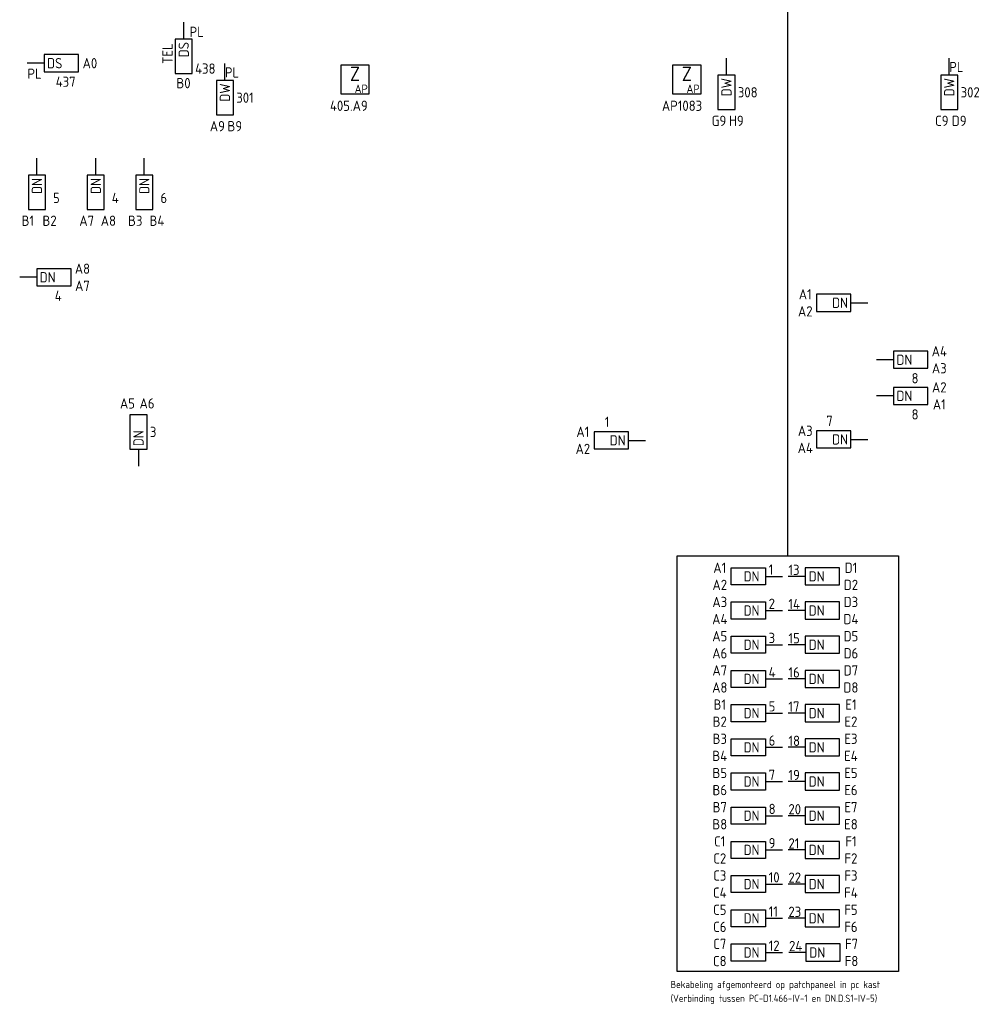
# Model space of a CAD drawing. Header units: millimetres. Extents: x 4336 to 79204, y -9688 to 63134.
# Tile 1 of 38: x 8150 to 25047, y -9682 to 7593. Entities that reach past the tile are written whole.
import ezdxf
from ezdxf.enums import TextEntityAlignment as Align

# ---------------------------------------------------------------- set-up
doc = ezdxf.new("R2010")
doc.units = ezdxf.units.MM
doc.header["$LTSCALE"] = 100
doc.layers.get('0').update_dxf_attribs({"linetype": 'CONTINUOUS'})
for name, color, linetype in [('EB6416--_ATTRIB', 1, 'CONTINUOUS'), ('EB6445--_ATTRIB', 2, 'CONTINUOUS'), ('EL$9A---_RENVOOI', 1, 'CONTINUOUS'), ('EL6416--_WIRELESS-Z', 1, 'CONTINUOUS'), ('EL6445--_DATANET', 3, 'CONTINUOUS')]:
    doc.layers.add(name, color=color, linetype=linetype)
doc.styles.add('1_5', font='isocp.shx', dxfattribs={"height": 1.5})
doc.styles.add('1_8', font='iso')
doc.styles.add('2_5', font='isocp.shx', dxfattribs={"height": 2.5})
doc.styles.add('NORATT', font='isocp.shx')
doc.styles.add('NORRNV', font='isocp.shx', dxfattribs={"width": 0.7})

# ---------------------------------------------------------------- blocks, each defined once
blk = doc.blocks.new('EA644501')
for p, q in [((-1.5, 6), (-1.5, 0)), ((1.5, 6), (-1.5, 6)), ((1.5, 0), (1.5, 6)), ((-1.5, 0), (1.5, 0))]:
    blk.add_line(p, q)
at = {"color": 2}
blk.add_line((0, 0), (0, -3), dxfattribs=at)
at = {"style": '1_8', "flags": 9}
blk.add_attdef('NUMMER', text='', height=1.8, rotation=90, dxfattribs=at).set_placement((-3.5, 8), align=Align.BOTTOM_LEFT)
at = {"style": '1_8'}
for tag, flags, p in [('NUMMERAP', 9, (-1.5, 8)), ('NUMMERA', 8, (-1.5, 8)), ('NUMMERBP', 9, (1.5, 8)), ('NUMMERB', 8, (1.5, 8))]:
    blk.add_attdef(tag, text='', height=1.8, rotation=90, dxfattribs=dict(at, flags=flags)).set_placement(p, align=Align.MIDDLE_CENTER)
at = {"style": '1_8', "flags": 8}
blk.add_attdef('CODE', text='', height=1.8, rotation=90, dxfattribs=at).set_placement((0, 0.5), align=Align.MIDDLE_LEFT)
at = {"style": '1_8', "flags": 9}
for tag, p in [('TYPE', (0, 4)), ('FABR', (0, 3)), ('PDATE', (0, 2)), ('PVERS', (0, 1)), ('PCODE', (0, 0))]:
    blk.add_attdef(tag, text='', height=1.8, dxfattribs=at).set_placement(p, align=Align.MIDDLE_CENTER)
for tag in ['VERD', 'PATCHSTR', 'PANEEL']:
    blk.add_attdef(tag, text='', height=1.8, dxfattribs=at).set_placement((2, 0), align=Align.BOTTOM_LEFT)
blk = doc.blocks.new('Wrls-Zender')
blk.add_lwpolyline([(-2.5, -2.5), (2.5, -2.5), (2.5, 2.5), (-2.5, 2.5)], close=True)
at = {"style": '2_5'}
blk.add_text('Z', height=2.5, dxfattribs=at).set_placement((0, 1), align=Align.MIDDLE_CENTER)
at = {"style": '1_5'}
blk.add_text('AP', height=1.5, dxfattribs=at).set_placement((2.25, -2.38), align=Align.RIGHT)
at = {"style": '1_8', "flags": 8}
blk.add_attdef('ADRES', (3, -2.5), '', height=1.8, dxfattribs=at)
at = {"style": '1_8', "flags": 9}
blk.add_attdef('M_CODE', text='', height=1.8, dxfattribs=at).set_placement((-2.5, -4.5), align=Align.MIDDLE_LEFT)

msp = doc.modelspace()

# ---------------------------------------------------------------- linework, layer by layer
at = {"layer": 'EL6445--_DATANET', "color": 1}
msp.add_line((21619, -1812), (21619, 7992), dxfattribs=at)
msp.add_lwpolyline([(19677, -1812), (23562, -1812), (23562, -9107), (19677, -9107)], close=True, dxfattribs=at)

# ---------------------------------------------------------------- block references
at = {"layer": 'EL6416--_WIRELESS-Z'}
ref = msp.add_blockref('Wrls-Zender', (14030, 6543), dxfattribs=dict(at, xscale=100, yscale=100, zscale=100))
ref.add_attrib('ADRES', '405.A9', (13591, 5993), dxfattribs={"layer": 'EB6416--_ATTRIB', "color": 1, "height": 180, "style": 'NORATT', "flags": 8})
ref = msp.add_blockref('Wrls-Zender', (19849, 6543), dxfattribs=dict(at, xscale=100, yscale=100, zscale=100))
ref.add_attrib('ADRES', 'AP1083', (19411, 5993), dxfattribs={"layer": 'EB6416--_ATTRIB', "color": 1, "height": 180, "style": 'NORATT', "flags": 8})
at = {"layer": 'EL6445--_DATANET'}
ref = msp.add_blockref('EA644501', (11026, 7251), dxfattribs=dict(at, xscale=100, yscale=100, zscale=100, rotation=180))
ref.add_attrib('CODE', 'DS', dxfattribs={"layer": 'EB6445--_ATTRIB', "color": 1, "height": 180, "rotation": 90, "style": 'NORATT', "flags": 8}).set_placement((11026, 7201), align=Align.MIDDLE_RIGHT)
ref.add_attrib('NUMMERA', 'B0', dxfattribs={"layer": 'EB6445--_ATTRIB', "color": 1, "height": 180, "style": 'NORATT', "flags": 8}).set_placement((11022, 6480), align=Align.MIDDLE_CENTER)
ref.add_attrib('VERD', ' PL', dxfattribs={"layer": 'EB6445--_ATTRIB', "color": 1, "height": 180, "style": 'NORATT', "flags": 8}).set_placement((11026, 7236), align=Align.BOTTOM_LEFT)
ref.add_attrib('FABR', 'TEL', dxfattribs={"layer": 'EB6445--_ATTRIB', "color": 1, "height": 180, "rotation": 90, "style": 'NORATT', "flags": 8}).set_placement((10741, 6998), align=Align.MIDDLE_CENTER)
ref.add_attrib('TYPE', '438', dxfattribs={"layer": 'EB6445--_ATTRIB', "color": 1, "height": 180, "style": 'NORATT', "flags": 8}).set_placement((11226, 6735), align=Align.MIDDLE_LEFT)
ref = msp.add_blockref('EA644501', (8581, 6830), dxfattribs=dict(at, xscale=100, yscale=100, zscale=100, rotation=270))
ref.add_attrib('CODE', 'DS', dxfattribs={"layer": 'EB6445--_ATTRIB', "color": 1, "height": 180, "style": 'NORATT', "flags": 8}).set_placement((8631, 6830), align=Align.MIDDLE_LEFT)
ref.add_attrib('NUMMERA', 'A0', dxfattribs={"layer": 'EB6445--_ATTRIB', "color": 1, "height": 180, "style": 'NORATT', "flags": 8}).set_placement((9381, 6830), align=Align.MIDDLE_CENTER)
ref.add_attrib('VERD', 'PL', dxfattribs={"layer": 'EB6445--_ATTRIB', "color": 1, "height": 180, "style": 'NORATT', "flags": 8}).set_placement((8286, 6502), align=Align.BOTTOM_LEFT)
ref.add_attrib('TYPE', '437', dxfattribs={"layer": 'EB6445--_ATTRIB', "color": 1, "height": 180, "style": 'NORATT', "flags": 8}).set_placement((8956, 6505), align=Align.MIDDLE_CENTER)
ref = msp.add_blockref('EA644501', (20543, 6619), dxfattribs=dict(at, xscale=100, yscale=100, zscale=100, rotation=180))
ref.add_attrib('CODE', 'DW', dxfattribs={"layer": 'EB6445--_ATTRIB', "color": 1, "height": 180, "rotation": 90, "style": 'NORATT', "flags": 8}).set_placement((20543, 6569), align=Align.MIDDLE_RIGHT)
ref.add_attrib('NUMMERA', 'G9', dxfattribs={"layer": 'EB6445--_ATTRIB', "color": 1, "height": 180, "style": 'NORATT', "flags": 8}).set_placement((20411, 5819), align=Align.MIDDLE_CENTER)
ref.add_attrib('NUMMERB', 'H9', dxfattribs={"layer": 'EB6445--_ATTRIB', "color": 1, "height": 180, "style": 'NORATT', "flags": 8}).set_placement((20716, 5819), align=Align.MIDDLE_CENTER)
ref.add_attrib('TYPE', '308', dxfattribs={"layer": 'EB6445--_ATTRIB', "color": 1, "height": 180, "style": 'NORATT', "flags": 8}).set_placement((20743, 6319), align=Align.MIDDLE_LEFT)
ref = msp.add_blockref('EA644501', (24450, 6619), dxfattribs=dict(at, xscale=100, yscale=100, zscale=100, rotation=180))
ref.add_attrib('CODE', 'DW', dxfattribs={"layer": 'EB6445--_ATTRIB', "color": 1, "height": 180, "rotation": 90, "style": 'NORATT', "flags": 8}).set_placement((24450, 6569), align=Align.MIDDLE_RIGHT)
ref.add_attrib('NUMMERA', 'C9', dxfattribs={"layer": 'EB6445--_ATTRIB', "color": 1, "height": 180, "style": 'NORATT', "flags": 8}).set_placement((24319, 5819), align=Align.MIDDLE_CENTER)
ref.add_attrib('NUMMERB', 'D9', dxfattribs={"layer": 'EB6445--_ATTRIB', "color": 1, "height": 180, "style": 'NORATT', "flags": 8}).set_placement((24624, 5819), align=Align.MIDDLE_CENTER)
ref.add_attrib('VERD', 'PL', dxfattribs={"layer": 'EB6445--_ATTRIB', "color": 1, "height": 180, "style": 'NORATT', "flags": 8}).set_placement((24450, 6619), align=Align.BOTTOM_LEFT)
ref.add_attrib('TYPE', '302', dxfattribs={"layer": 'EB6445--_ATTRIB', "color": 1, "height": 180, "style": 'NORATT', "flags": 8}).set_placement((24650, 6319), align=Align.MIDDLE_LEFT)
ref = msp.add_blockref('EA644501', (11748, 6525), dxfattribs=dict(at, xscale=100, yscale=100, zscale=100, rotation=180))
ref.add_attrib('CODE', 'DW', dxfattribs={"layer": 'EB6445--_ATTRIB', "color": 1, "height": 180, "rotation": 90, "style": 'NORATT', "flags": 8}).set_placement((11748, 6475), align=Align.MIDDLE_RIGHT)
ref.add_attrib('NUMMERA', 'A9', dxfattribs={"layer": 'EB6445--_ATTRIB', "color": 1, "height": 180, "style": 'NORATT', "flags": 8}).set_placement((11616, 5725), align=Align.MIDDLE_CENTER)
ref.add_attrib('NUMMERB', 'B9', dxfattribs={"layer": 'EB6445--_ATTRIB', "color": 1, "height": 180, "style": 'NORATT', "flags": 8}).set_placement((11922, 5725), align=Align.MIDDLE_CENTER)
ref.add_attrib('VERD', 'PL', dxfattribs={"layer": 'EB6445--_ATTRIB', "color": 1, "height": 180, "style": 'NORATT', "flags": 8}).set_placement((11748, 6525), align=Align.BOTTOM_LEFT)
ref.add_attrib('TYPE', '301', dxfattribs={"layer": 'EB6445--_ATTRIB', "color": 1, "height": 180, "style": 'NORATT', "flags": 8}).set_placement((11948, 6225), align=Align.MIDDLE_LEFT)
ref = msp.add_blockref('EA644501', (8452, 4866), dxfattribs=dict(at, xscale=100, yscale=100, zscale=100, rotation=180))
ref.add_attrib('CODE', 'DN', dxfattribs={"layer": 'EB6445--_ATTRIB', "color": 1, "height": 180, "rotation": 90, "style": 'NORATT', "flags": 8}).set_placement((8452, 4816), align=Align.MIDDLE_RIGHT)
ref.add_attrib('NUMMERA', 'B1', dxfattribs={"layer": 'EB6445--_ATTRIB', "color": 1, "height": 180, "style": 'NORATT', "flags": 8}).set_placement((8293, 4066), align=Align.MIDDLE_CENTER)
ref.add_attrib('NUMMERB', 'B2', dxfattribs={"layer": 'EB6445--_ATTRIB', "color": 1, "height": 180, "style": 'NORATT', "flags": 8}).set_placement((8674, 4066), align=Align.MIDDLE_CENTER)
ref.add_attrib('TYPE', '5', dxfattribs={"layer": 'EB6445--_ATTRIB', "color": 1, "height": 180, "style": 'NORATT', "flags": 8}).set_placement((8793, 4466), align=Align.MIDDLE_CENTER)
ref = msp.add_blockref('EA644501', (9484, 4866), dxfattribs=dict(at, xscale=100, yscale=100, zscale=100, rotation=180))
ref.add_attrib('CODE', 'DN', dxfattribs={"layer": 'EB6445--_ATTRIB', "color": 1, "height": 180, "rotation": 90, "style": 'NORATT', "flags": 8}).set_placement((9484, 4816), align=Align.MIDDLE_RIGHT)
ref.add_attrib('NUMMERA', 'A7', dxfattribs={"layer": 'EB6445--_ATTRIB', "color": 1, "height": 180, "style": 'NORATT', "flags": 8}).set_placement((9325, 4066), align=Align.MIDDLE_CENTER)
ref.add_attrib('NUMMERB', 'A8', dxfattribs={"layer": 'EB6445--_ATTRIB', "color": 1, "height": 180, "style": 'NORATT', "flags": 8}).set_placement((9705, 4066), align=Align.MIDDLE_CENTER)
ref.add_attrib('TYPE', '4', dxfattribs={"layer": 'EB6445--_ATTRIB', "color": 1, "height": 180, "style": 'NORATT', "flags": 8}).set_placement((9825, 4466), align=Align.MIDDLE_CENTER)
ref = msp.add_blockref('EA644501', (10335, 4866), dxfattribs=dict(at, xscale=100, yscale=100, zscale=100, rotation=180))
ref.add_attrib('CODE', 'DN', dxfattribs={"layer": 'EB6445--_ATTRIB', "color": 1, "height": 180, "rotation": 90, "style": 'NORATT', "flags": 8}).set_placement((10335, 4816), align=Align.MIDDLE_RIGHT)
ref.add_attrib('NUMMERA', 'B3', dxfattribs={"layer": 'EB6445--_ATTRIB', "color": 1, "height": 180, "style": 'NORATT', "flags": 8}).set_placement((10176, 4066), align=Align.MIDDLE_CENTER)
ref.add_attrib('NUMMERB', 'B4', dxfattribs={"layer": 'EB6445--_ATTRIB', "color": 1, "height": 180, "style": 'NORATT', "flags": 8}).set_placement((10556, 4066), align=Align.MIDDLE_CENTER)
ref.add_attrib('TYPE', '6', dxfattribs={"layer": 'EB6445--_ATTRIB', "color": 1, "height": 180, "style": 'NORATT', "flags": 8}).set_placement((10676, 4466), align=Align.MIDDLE_CENTER)
ref = msp.add_blockref('EA644501', (8450, 3074), dxfattribs=dict(at, xscale=100, yscale=100, zscale=100, rotation=270))
ref.add_attrib('CODE', 'DN', dxfattribs={"layer": 'EB6445--_ATTRIB', "color": 1, "height": 180, "style": 'NORATT', "flags": 8}).set_placement((8500, 3074), align=Align.MIDDLE_LEFT)
ref.add_attrib('NUMMERA', 'A7', dxfattribs={"layer": 'EB6445--_ATTRIB', "color": 1, "height": 180, "style": 'NORATT', "flags": 8}).set_placement((9250, 2924), align=Align.MIDDLE_CENTER)
ref.add_attrib('NUMMERB', 'A8', dxfattribs={"layer": 'EB6445--_ATTRIB', "color": 1, "height": 180, "style": 'NORATT', "flags": 8}).set_placement((9250, 3224), align=Align.MIDDLE_CENTER)
ref.add_attrib('TYPE', '4', dxfattribs={"layer": 'EB6445--_ATTRIB', "color": 1, "height": 180, "style": 'NORATT', "flags": 8}).set_placement((8825, 2749), align=Align.MIDDLE_CENTER)
ref = msp.add_blockref('EA644501', (22725, 2626), dxfattribs=dict(at, xscale=100, yscale=100, zscale=100, rotation=90))
ref.add_attrib('CODE', 'DN', dxfattribs={"layer": 'EB6445--_ATTRIB', "color": 1, "height": 180, "style": 'NORATT', "flags": 8}).set_placement((22675, 2626), align=Align.MIDDLE_RIGHT)
ref.add_attrib('NUMMERA', 'A1', dxfattribs={"layer": 'EB6445--_ATTRIB', "color": 1, "height": 180, "style": 'NORATT', "flags": 8}).set_placement((21925, 2776), align=Align.MIDDLE_CENTER)
ref.add_attrib('NUMMERB', 'A2', dxfattribs={"layer": 'EB6445--_ATTRIB', "color": 1, "height": 180, "style": 'NORATT', "flags": 8}).set_placement((21925, 2476), align=Align.MIDDLE_CENTER)
ref = msp.add_blockref('EA644501', (23475, 1627), dxfattribs=dict(at, xscale=100, yscale=100, zscale=100, rotation=270))
ref.add_attrib('CODE', 'DN', dxfattribs={"layer": 'EB6445--_ATTRIB', "color": 1, "height": 180, "style": 'NORATT', "flags": 8}).set_placement((23525, 1627), align=Align.MIDDLE_LEFT)
ref.add_attrib('NUMMERA', 'A3', dxfattribs={"layer": 'EB6445--_ATTRIB', "color": 1, "height": 180, "style": 'NORATT', "flags": 8}).set_placement((24275, 1477), align=Align.MIDDLE_CENTER)
ref.add_attrib('NUMMERB', 'A4', dxfattribs={"layer": 'EB6445--_ATTRIB', "color": 1, "height": 180, "style": 'NORATT', "flags": 8}).set_placement((24275, 1777), align=Align.MIDDLE_CENTER)
ref.add_attrib('TYPE', '8', dxfattribs={"layer": 'EB6445--_ATTRIB', "color": 1, "height": 180, "style": 'NORATT', "flags": 8}).set_placement((23850, 1302), align=Align.MIDDLE_CENTER)
ref = msp.add_blockref('EA644501', (23475, 993), dxfattribs=dict(at, xscale=100, yscale=100, zscale=100, rotation=270))
ref.add_attrib('CODE', 'DN', dxfattribs={"layer": 'EB6445--_ATTRIB', "color": 1, "height": 180, "style": 'NORATT', "flags": 8}).set_placement((23525, 993), align=Align.MIDDLE_LEFT)
ref.add_attrib('NUMMERA', 'A1', dxfattribs={"layer": 'EB6445--_ATTRIB', "color": 1, "height": 180, "style": 'NORATT', "flags": 8}).set_placement((24275, 843), align=Align.MIDDLE_CENTER)
ref.add_attrib('NUMMERB', 'A2', dxfattribs={"layer": 'EB6445--_ATTRIB', "color": 1, "height": 180, "style": 'NORATT', "flags": 8}).set_placement((24275, 1143), align=Align.MIDDLE_CENTER)
ref.add_attrib('TYPE', '8', dxfattribs={"layer": 'EB6445--_ATTRIB', "color": 1, "height": 180, "style": 'NORATT', "flags": 8}).set_placement((23850, 668), align=Align.MIDDLE_CENTER)
ref = msp.add_blockref('EA644501', (10233, 61), dxfattribs=dict(at, xscale=100, yscale=100, zscale=100))
ref.add_attrib('CODE', 'DN', dxfattribs={"layer": 'EB6445--_ATTRIB', "color": 1, "height": 180, "rotation": 90, "style": 'NORATT', "flags": 8}).set_placement((10233, 111), align=Align.MIDDLE_LEFT)
ref.add_attrib('NUMMERA', 'A5', dxfattribs={"layer": 'EB6445--_ATTRIB', "color": 1, "height": 180, "style": 'NORATT', "flags": 8}).set_placement((10039, 861), align=Align.MIDDLE_CENTER)
ref.add_attrib('NUMMERB', 'A6', dxfattribs={"layer": 'EB6445--_ATTRIB', "color": 1, "height": 180, "style": 'NORATT', "flags": 8}).set_placement((10383, 861), align=Align.MIDDLE_CENTER)
ref.add_attrib('TYPE', '3', dxfattribs={"layer": 'EB6445--_ATTRIB', "color": 1, "height": 180, "style": 'NORATT', "flags": 8}).set_placement((10433, 361), align=Align.MIDDLE_LEFT)
ref = msp.add_blockref('EA644501', (18825, 213), dxfattribs=dict(at, xscale=100, yscale=100, zscale=100, rotation=90))
ref.add_attrib('CODE', 'DN', dxfattribs={"layer": 'EB6445--_ATTRIB', "color": 1, "height": 180, "style": 'NORATT', "flags": 8}).set_placement((18775, 213), align=Align.MIDDLE_RIGHT)
ref.add_attrib('NUMMERA', 'A1', dxfattribs={"layer": 'EB6445--_ATTRIB', "color": 1, "height": 180, "style": 'NORATT', "flags": 8}).set_placement((18025, 363), align=Align.MIDDLE_CENTER)
ref.add_attrib('NUMMERB', 'A2', dxfattribs={"layer": 'EB6445--_ATTRIB', "color": 1, "height": 180, "style": 'NORATT', "flags": 8}).set_placement((18025, 63), align=Align.MIDDLE_CENTER)
ref.add_attrib('TYPE', '1', dxfattribs={"layer": 'EB6445--_ATTRIB', "color": 1, "height": 180, "style": 'NORATT', "flags": 8}).set_placement((18450, 538), align=Align.MIDDLE_CENTER)
ref = msp.add_blockref('EA644501', (22725, 230), dxfattribs=dict(at, xscale=100, yscale=100, zscale=100, rotation=90))
ref.add_attrib('CODE', 'DN', dxfattribs={"layer": 'EB6445--_ATTRIB', "color": 1, "height": 180, "style": 'NORATT', "flags": 8}).set_placement((22675, 230), align=Align.MIDDLE_RIGHT)
ref.add_attrib('NUMMERA', 'A3', dxfattribs={"layer": 'EB6445--_ATTRIB', "color": 1, "height": 180, "style": 'NORATT', "flags": 8}).set_placement((21925, 380), align=Align.MIDDLE_CENTER)
ref.add_attrib('NUMMERB', 'A4', dxfattribs={"layer": 'EB6445--_ATTRIB', "color": 1, "height": 180, "style": 'NORATT', "flags": 8}).set_placement((21925, 80), align=Align.MIDDLE_CENTER)
ref.add_attrib('TYPE', '7', dxfattribs={"layer": 'EB6445--_ATTRIB', "color": 1, "height": 180, "style": 'NORATT', "flags": 8}).set_placement((22350, 555), align=Align.MIDDLE_CENTER)
ref = msp.add_blockref('EA644501', (21226, -2173), dxfattribs=dict(at, xscale=-100, yscale=100, zscale=100, rotation=90))
ref.add_attrib('CODE', 'DN', dxfattribs={"layer": 'EB6445--_ATTRIB', "color": 1, "height": 180, "style": 'NORATT', "flags": 8}).set_placement((21122, -2173), align=Align.MIDDLE_RIGHT)
ref.add_attrib('NUMMERA', 'A1', dxfattribs={"layer": 'EB6445--_ATTRIB', "color": 1, "height": 180, "style": 'NORATT', "flags": 8}).set_placement((20426, -2023), align=Align.MIDDLE_CENTER)
ref.add_attrib('NUMMERB', 'A2', dxfattribs={"layer": 'EB6445--_ATTRIB', "color": 1, "height": 180, "style": 'NORATT', "flags": 8}).set_placement((20426, -2323), align=Align.MIDDLE_CENTER)
ref.add_attrib('TYPE', '1', dxfattribs={"layer": 'EB6445--_ATTRIB', "color": 1, "height": 180, "style": 'NORATT', "flags": 8}).set_placement((21283, -2198), align=Align.BOTTOM_LEFT)
ref = msp.add_blockref('EA644501', (21926, -2173), dxfattribs=dict(at, xscale=100, yscale=100, zscale=100, rotation=270))
ref.add_attrib('CODE', 'DN', dxfattribs={"layer": 'EB6445--_ATTRIB', "color": 1, "height": 180, "style": 'NORATT', "flags": 8}).set_placement((22264, -2173), align=Align.MIDDLE_RIGHT)
ref.add_attrib('NUMMERA', 'D1', dxfattribs={"layer": 'EB6445--_ATTRIB', "color": 1, "height": 180, "style": 'NORATT', "flags": 8}).set_placement((22726, -2023), align=Align.MIDDLE_CENTER)
ref.add_attrib('NUMMERB', 'D2', dxfattribs={"layer": 'EB6445--_ATTRIB', "color": 1, "height": 180, "style": 'NORATT', "flags": 8}).set_placement((22726, -2323), align=Align.MIDDLE_CENTER)
ref.add_attrib('TYPE', '13', dxfattribs={"layer": 'EB6445--_ATTRIB', "color": 1, "height": 180, "style": 'NORATT', "flags": 8}).set_placement((21630, -2203), align=Align.BOTTOM_LEFT)
ref = msp.add_blockref('EA644501', (21226, -2773), dxfattribs=dict(at, xscale=-100, yscale=100, zscale=100, rotation=90))
ref.add_attrib('CODE', 'DN', dxfattribs={"layer": 'EB6445--_ATTRIB', "color": 1, "height": 180, "style": 'NORATT', "flags": 8}).set_placement((21122, -2773), align=Align.MIDDLE_RIGHT)
ref.add_attrib('NUMMERA', 'A3', dxfattribs={"layer": 'EB6445--_ATTRIB', "color": 1, "height": 180, "style": 'NORATT', "flags": 8}).set_placement((20426, -2623), align=Align.MIDDLE_CENTER)
ref.add_attrib('NUMMERB', 'A4', dxfattribs={"layer": 'EB6445--_ATTRIB', "color": 1, "height": 180, "style": 'NORATT', "flags": 8}).set_placement((20426, -2923), align=Align.MIDDLE_CENTER)
ref.add_attrib('TYPE', '2', dxfattribs={"layer": 'EB6445--_ATTRIB', "color": 1, "height": 180, "style": 'NORATT', "flags": 8}).set_placement((21283, -2798), align=Align.BOTTOM_LEFT)
ref = msp.add_blockref('EA644501', (21926, -2773), dxfattribs=dict(at, xscale=100, yscale=100, zscale=100, rotation=270))
ref.add_attrib('CODE', 'DN', dxfattribs={"layer": 'EB6445--_ATTRIB', "color": 1, "height": 180, "style": 'NORATT', "flags": 8}).set_placement((22264, -2773), align=Align.MIDDLE_RIGHT)
ref.add_attrib('NUMMERA', 'D3', dxfattribs={"layer": 'EB6445--_ATTRIB', "color": 1, "height": 180, "style": 'NORATT', "flags": 8}).set_placement((22726, -2623), align=Align.MIDDLE_CENTER)
ref.add_attrib('NUMMERB', 'D4', dxfattribs={"layer": 'EB6445--_ATTRIB', "color": 1, "height": 180, "style": 'NORATT', "flags": 8}).set_placement((22726, -2923), align=Align.MIDDLE_CENTER)
ref.add_attrib('TYPE', '14', dxfattribs={"layer": 'EB6445--_ATTRIB', "color": 1, "height": 180, "style": 'NORATT', "flags": 8}).set_placement((21630, -2803), align=Align.BOTTOM_LEFT)
ref = msp.add_blockref('EA644501', (21226, -3373), dxfattribs=dict(at, xscale=-100, yscale=100, zscale=100, rotation=90))
ref.add_attrib('CODE', 'DN', dxfattribs={"layer": 'EB6445--_ATTRIB', "color": 1, "height": 180, "style": 'NORATT', "flags": 8}).set_placement((21122, -3373), align=Align.MIDDLE_RIGHT)
ref.add_attrib('NUMMERA', 'A5', dxfattribs={"layer": 'EB6445--_ATTRIB', "color": 1, "height": 180, "style": 'NORATT', "flags": 8}).set_placement((20426, -3223), align=Align.MIDDLE_CENTER)
ref.add_attrib('NUMMERB', 'A6', dxfattribs={"layer": 'EB6445--_ATTRIB', "color": 1, "height": 180, "style": 'NORATT', "flags": 8}).set_placement((20426, -3523), align=Align.MIDDLE_CENTER)
ref.add_attrib('TYPE', '3', dxfattribs={"layer": 'EB6445--_ATTRIB', "color": 1, "height": 180, "style": 'NORATT', "flags": 8}).set_placement((21283, -3398), align=Align.BOTTOM_LEFT)
ref = msp.add_blockref('EA644501', (21926, -3373), dxfattribs=dict(at, xscale=100, yscale=100, zscale=100, rotation=270))
ref.add_attrib('CODE', 'DN', dxfattribs={"layer": 'EB6445--_ATTRIB', "color": 1, "height": 180, "style": 'NORATT', "flags": 8}).set_placement((22264, -3373), align=Align.MIDDLE_RIGHT)
ref.add_attrib('NUMMERA', 'D5', dxfattribs={"layer": 'EB6445--_ATTRIB', "color": 1, "height": 180, "style": 'NORATT', "flags": 8}).set_placement((22726, -3223), align=Align.MIDDLE_CENTER)
ref.add_attrib('NUMMERB', 'D6', dxfattribs={"layer": 'EB6445--_ATTRIB', "color": 1, "height": 180, "style": 'NORATT', "flags": 8}).set_placement((22726, -3523), align=Align.MIDDLE_CENTER)
ref.add_attrib('TYPE', '15', dxfattribs={"layer": 'EB6445--_ATTRIB', "color": 1, "height": 180, "style": 'NORATT', "flags": 8}).set_placement((21630, -3403), align=Align.BOTTOM_LEFT)
ref = msp.add_blockref('EA644501', (21226, -3973), dxfattribs=dict(at, xscale=-100, yscale=100, zscale=100, rotation=90))
ref.add_attrib('CODE', 'DN', dxfattribs={"layer": 'EB6445--_ATTRIB', "color": 1, "height": 180, "style": 'NORATT', "flags": 8}).set_placement((21122, -3973), align=Align.MIDDLE_RIGHT)
ref.add_attrib('NUMMERA', 'A7', dxfattribs={"layer": 'EB6445--_ATTRIB', "color": 1, "height": 180, "style": 'NORATT', "flags": 8}).set_placement((20426, -3823), align=Align.MIDDLE_CENTER)
ref.add_attrib('NUMMERB', 'A8', dxfattribs={"layer": 'EB6445--_ATTRIB', "color": 1, "height": 180, "style": 'NORATT', "flags": 8}).set_placement((20426, -4123), align=Align.MIDDLE_CENTER)
ref.add_attrib('TYPE', '4', dxfattribs={"layer": 'EB6445--_ATTRIB', "color": 1, "height": 180, "style": 'NORATT', "flags": 8}).set_placement((21283, -3998), align=Align.BOTTOM_LEFT)
ref = msp.add_blockref('EA644501', (21926, -3973), dxfattribs=dict(at, xscale=100, yscale=100, zscale=100, rotation=270))
ref.add_attrib('CODE', 'DN', dxfattribs={"layer": 'EB6445--_ATTRIB', "color": 1, "height": 180, "style": 'NORATT', "flags": 8}).set_placement((22264, -3973), align=Align.MIDDLE_RIGHT)
ref.add_attrib('NUMMERA', 'D7', dxfattribs={"layer": 'EB6445--_ATTRIB', "color": 1, "height": 180, "style": 'NORATT', "flags": 8}).set_placement((22726, -3823), align=Align.MIDDLE_CENTER)
ref.add_attrib('NUMMERB', 'D8', dxfattribs={"layer": 'EB6445--_ATTRIB', "color": 1, "height": 180, "style": 'NORATT', "flags": 8}).set_placement((22726, -4123), align=Align.MIDDLE_CENTER)
ref.add_attrib('TYPE', '16', dxfattribs={"layer": 'EB6445--_ATTRIB', "color": 1, "height": 180, "style": 'NORATT', "flags": 8}).set_placement((21630, -4003), align=Align.BOTTOM_LEFT)
ref = msp.add_blockref('EA644501', (21226, -4573), dxfattribs=dict(at, xscale=-100, yscale=100, zscale=100, rotation=90))
ref.add_attrib('CODE', 'DN', dxfattribs={"layer": 'EB6445--_ATTRIB', "color": 1, "height": 180, "style": 'NORATT', "flags": 8}).set_placement((21122, -4573), align=Align.MIDDLE_RIGHT)
ref.add_attrib('NUMMERA', 'B1', dxfattribs={"layer": 'EB6445--_ATTRIB', "color": 1, "height": 180, "style": 'NORATT', "flags": 8}).set_placement((20426, -4423), align=Align.MIDDLE_CENTER)
ref.add_attrib('NUMMERB', 'B2', dxfattribs={"layer": 'EB6445--_ATTRIB', "color": 1, "height": 180, "style": 'NORATT', "flags": 8}).set_placement((20426, -4723), align=Align.MIDDLE_CENTER)
ref.add_attrib('TYPE', '5', dxfattribs={"layer": 'EB6445--_ATTRIB', "color": 1, "height": 180, "style": 'NORATT', "flags": 8}).set_placement((21283, -4598), align=Align.BOTTOM_LEFT)
ref = msp.add_blockref('EA644501', (21926, -4573), dxfattribs=dict(at, xscale=100, yscale=100, zscale=100, rotation=270))
ref.add_attrib('CODE', 'DN', dxfattribs={"layer": 'EB6445--_ATTRIB', "color": 1, "height": 180, "style": 'NORATT', "flags": 8}).set_placement((22264, -4573), align=Align.MIDDLE_RIGHT)
ref.add_attrib('NUMMERA', 'E1', dxfattribs={"layer": 'EB6445--_ATTRIB', "color": 1, "height": 180, "style": 'NORATT', "flags": 8}).set_placement((22726, -4423), align=Align.MIDDLE_CENTER)
ref.add_attrib('NUMMERB', 'E2', dxfattribs={"layer": 'EB6445--_ATTRIB', "color": 1, "height": 180, "style": 'NORATT', "flags": 8}).set_placement((22726, -4723), align=Align.MIDDLE_CENTER)
ref.add_attrib('TYPE', '17', dxfattribs={"layer": 'EB6445--_ATTRIB', "color": 1, "height": 180, "style": 'NORATT', "flags": 8}).set_placement((21630, -4603), align=Align.BOTTOM_LEFT)
ref = msp.add_blockref('EA644501', (21226, -5173), dxfattribs=dict(at, xscale=-100, yscale=100, zscale=100, rotation=90))
ref.add_attrib('CODE', 'DN', dxfattribs={"layer": 'EB6445--_ATTRIB', "color": 1, "height": 180, "style": 'NORATT', "flags": 8}).set_placement((21122, -5173), align=Align.MIDDLE_RIGHT)
ref.add_attrib('NUMMERA', 'B3', dxfattribs={"layer": 'EB6445--_ATTRIB', "color": 1, "height": 180, "style": 'NORATT', "flags": 8}).set_placement((20426, -5023), align=Align.MIDDLE_CENTER)
ref.add_attrib('NUMMERB', 'B4', dxfattribs={"layer": 'EB6445--_ATTRIB', "color": 1, "height": 180, "style": 'NORATT', "flags": 8}).set_placement((20426, -5323), align=Align.MIDDLE_CENTER)
ref.add_attrib('TYPE', '6', dxfattribs={"layer": 'EB6445--_ATTRIB', "color": 1, "height": 180, "style": 'NORATT', "flags": 8}).set_placement((21283, -5198), align=Align.BOTTOM_LEFT)
ref = msp.add_blockref('EA644501', (21926, -5173), dxfattribs=dict(at, xscale=100, yscale=100, zscale=100, rotation=270))
ref.add_attrib('CODE', 'DN', dxfattribs={"layer": 'EB6445--_ATTRIB', "color": 1, "height": 180, "style": 'NORATT', "flags": 8}).set_placement((22264, -5173), align=Align.MIDDLE_RIGHT)
ref.add_attrib('NUMMERA', 'E3', dxfattribs={"layer": 'EB6445--_ATTRIB', "color": 1, "height": 180, "style": 'NORATT', "flags": 8}).set_placement((22726, -5023), align=Align.MIDDLE_CENTER)
ref.add_attrib('NUMMERB', 'E4', dxfattribs={"layer": 'EB6445--_ATTRIB', "color": 1, "height": 180, "style": 'NORATT', "flags": 8}).set_placement((22726, -5323), align=Align.MIDDLE_CENTER)
ref.add_attrib('TYPE', '18', dxfattribs={"layer": 'EB6445--_ATTRIB', "color": 1, "height": 180, "style": 'NORATT', "flags": 8}).set_placement((21630, -5203), align=Align.BOTTOM_LEFT)
ref = msp.add_blockref('EA644501', (21226, -5773), dxfattribs=dict(at, xscale=-100, yscale=100, zscale=100, rotation=90))
ref.add_attrib('CODE', 'DN', dxfattribs={"layer": 'EB6445--_ATTRIB', "color": 1, "height": 180, "style": 'NORATT', "flags": 8}).set_placement((21122, -5773), align=Align.MIDDLE_RIGHT)
ref.add_attrib('NUMMERA', 'B5', dxfattribs={"layer": 'EB6445--_ATTRIB', "color": 1, "height": 180, "style": 'NORATT', "flags": 8}).set_placement((20426, -5623), align=Align.MIDDLE_CENTER)
ref.add_attrib('NUMMERB', 'B6', dxfattribs={"layer": 'EB6445--_ATTRIB', "color": 1, "height": 180, "style": 'NORATT', "flags": 8}).set_placement((20426, -5923), align=Align.MIDDLE_CENTER)
ref.add_attrib('TYPE', '7', dxfattribs={"layer": 'EB6445--_ATTRIB', "color": 1, "height": 180, "style": 'NORATT', "flags": 8}).set_placement((21283, -5798), align=Align.BOTTOM_LEFT)
ref = msp.add_blockref('EA644501', (21926, -5773), dxfattribs=dict(at, xscale=100, yscale=100, zscale=100, rotation=270))
ref.add_attrib('CODE', 'DN', dxfattribs={"layer": 'EB6445--_ATTRIB', "color": 1, "height": 180, "style": 'NORATT', "flags": 8}).set_placement((22264, -5773), align=Align.MIDDLE_RIGHT)
ref.add_attrib('NUMMERA', 'E5', dxfattribs={"layer": 'EB6445--_ATTRIB', "color": 1, "height": 180, "style": 'NORATT', "flags": 8}).set_placement((22726, -5623), align=Align.MIDDLE_CENTER)
ref.add_attrib('NUMMERB', 'E6', dxfattribs={"layer": 'EB6445--_ATTRIB', "color": 1, "height": 180, "style": 'NORATT', "flags": 8}).set_placement((22726, -5923), align=Align.MIDDLE_CENTER)
ref.add_attrib('TYPE', '19', dxfattribs={"layer": 'EB6445--_ATTRIB', "color": 1, "height": 180, "style": 'NORATT', "flags": 8}).set_placement((21630, -5803), align=Align.BOTTOM_LEFT)
ref = msp.add_blockref('EA644501', (21226, -6373), dxfattribs=dict(at, xscale=-100, yscale=100, zscale=100, rotation=90))
ref.add_attrib('CODE', 'DN', dxfattribs={"layer": 'EB6445--_ATTRIB', "color": 1, "height": 180, "style": 'NORATT', "flags": 8}).set_placement((21122, -6373), align=Align.MIDDLE_RIGHT)
ref.add_attrib('NUMMERA', 'B7', dxfattribs={"layer": 'EB6445--_ATTRIB', "color": 1, "height": 180, "style": 'NORATT', "flags": 8}).set_placement((20426, -6223), align=Align.MIDDLE_CENTER)
ref.add_attrib('NUMMERB', 'B8', dxfattribs={"layer": 'EB6445--_ATTRIB', "color": 1, "height": 180, "style": 'NORATT', "flags": 8}).set_placement((20426, -6523), align=Align.MIDDLE_CENTER)
ref.add_attrib('TYPE', '8', dxfattribs={"layer": 'EB6445--_ATTRIB', "color": 1, "height": 180, "style": 'NORATT', "flags": 8}).set_placement((21283, -6398), align=Align.BOTTOM_LEFT)
ref = msp.add_blockref('EA644501', (21926, -6373), dxfattribs=dict(at, xscale=100, yscale=100, zscale=100, rotation=270))
ref.add_attrib('CODE', 'DN', dxfattribs={"layer": 'EB6445--_ATTRIB', "color": 1, "height": 180, "style": 'NORATT', "flags": 8}).set_placement((22264, -6373), align=Align.MIDDLE_RIGHT)
ref.add_attrib('NUMMERA', 'E7', dxfattribs={"layer": 'EB6445--_ATTRIB', "color": 1, "height": 180, "style": 'NORATT', "flags": 8}).set_placement((22726, -6223), align=Align.MIDDLE_CENTER)
ref.add_attrib('NUMMERB', 'E8', dxfattribs={"layer": 'EB6445--_ATTRIB', "color": 1, "height": 180, "style": 'NORATT', "flags": 8}).set_placement((22726, -6523), align=Align.MIDDLE_CENTER)
ref.add_attrib('TYPE', '20', dxfattribs={"layer": 'EB6445--_ATTRIB', "color": 1, "height": 180, "style": 'NORATT', "flags": 8}).set_placement((21630, -6403), align=Align.BOTTOM_LEFT)
ref = msp.add_blockref('EA644501', (21226, -6973), dxfattribs=dict(at, xscale=-100, yscale=100, zscale=100, rotation=90))
ref.add_attrib('CODE', 'DN', dxfattribs={"layer": 'EB6445--_ATTRIB', "color": 1, "height": 180, "style": 'NORATT', "flags": 8}).set_placement((21122, -6973), align=Align.MIDDLE_RIGHT)
ref.add_attrib('NUMMERA', 'C1', dxfattribs={"layer": 'EB6445--_ATTRIB', "color": 1, "height": 180, "style": 'NORATT', "flags": 8}).set_placement((20426, -6823), align=Align.MIDDLE_CENTER)
ref.add_attrib('NUMMERB', 'C2', dxfattribs={"layer": 'EB6445--_ATTRIB', "color": 1, "height": 180, "style": 'NORATT', "flags": 8}).set_placement((20426, -7123), align=Align.MIDDLE_CENTER)
ref.add_attrib('TYPE', '9', dxfattribs={"layer": 'EB6445--_ATTRIB', "color": 1, "height": 180, "style": 'NORATT', "flags": 8}).set_placement((21283, -6998), align=Align.BOTTOM_LEFT)
ref = msp.add_blockref('EA644501', (21926, -6973), dxfattribs=dict(at, xscale=100, yscale=100, zscale=100, rotation=270))
ref.add_attrib('CODE', 'DN', dxfattribs={"layer": 'EB6445--_ATTRIB', "color": 1, "height": 180, "style": 'NORATT', "flags": 8}).set_placement((22264, -6973), align=Align.MIDDLE_RIGHT)
ref.add_attrib('NUMMERA', 'F1', dxfattribs={"layer": 'EB6445--_ATTRIB', "color": 1, "height": 180, "style": 'NORATT', "flags": 8}).set_placement((22726, -6823), align=Align.MIDDLE_CENTER)
ref.add_attrib('NUMMERB', 'F2', dxfattribs={"layer": 'EB6445--_ATTRIB', "color": 1, "height": 180, "style": 'NORATT', "flags": 8}).set_placement((22726, -7123), align=Align.MIDDLE_CENTER)
ref.add_attrib('TYPE', '21', dxfattribs={"layer": 'EB6445--_ATTRIB', "color": 1, "height": 180, "style": 'NORATT', "flags": 8}).set_placement((21630, -7003), align=Align.BOTTOM_LEFT)
ref = msp.add_blockref('EA644501', (21226, -7573), dxfattribs=dict(at, xscale=-100, yscale=100, zscale=100, rotation=90))
ref.add_attrib('CODE', 'DN', dxfattribs={"layer": 'EB6445--_ATTRIB', "color": 1, "height": 180, "style": 'NORATT', "flags": 8}).set_placement((21122, -7573), align=Align.MIDDLE_RIGHT)
ref.add_attrib('NUMMERA', 'C3', dxfattribs={"layer": 'EB6445--_ATTRIB', "color": 1, "height": 180, "style": 'NORATT', "flags": 8}).set_placement((20426, -7423), align=Align.MIDDLE_CENTER)
ref.add_attrib('NUMMERB', 'C4', dxfattribs={"layer": 'EB6445--_ATTRIB', "color": 1, "height": 180, "style": 'NORATT', "flags": 8}).set_placement((20426, -7723), align=Align.MIDDLE_CENTER)
ref.add_attrib('TYPE', '10', dxfattribs={"layer": 'EB6445--_ATTRIB', "color": 1, "height": 180, "style": 'NORATT', "flags": 8}).set_placement((21283, -7598), align=Align.BOTTOM_LEFT)
ref = msp.add_blockref('EA644501', (21926, -7573), dxfattribs=dict(at, xscale=100, yscale=100, zscale=100, rotation=270))
ref.add_attrib('CODE', 'DN', dxfattribs={"layer": 'EB6445--_ATTRIB', "color": 1, "height": 180, "style": 'NORATT', "flags": 8}).set_placement((22264, -7573), align=Align.MIDDLE_RIGHT)
ref.add_attrib('NUMMERA', 'F3', dxfattribs={"layer": 'EB6445--_ATTRIB', "color": 1, "height": 180, "style": 'NORATT', "flags": 8}).set_placement((22726, -7423), align=Align.MIDDLE_CENTER)
ref.add_attrib('NUMMERB', 'F4', dxfattribs={"layer": 'EB6445--_ATTRIB', "color": 1, "height": 180, "style": 'NORATT', "flags": 8}).set_placement((22726, -7723), align=Align.MIDDLE_CENTER)
ref.add_attrib('TYPE', '22', dxfattribs={"layer": 'EB6445--_ATTRIB', "color": 1, "height": 180, "style": 'NORATT', "flags": 8}).set_placement((21630, -7603), align=Align.BOTTOM_LEFT)
ref = msp.add_blockref('EA644501', (21226, -8173), dxfattribs=dict(at, xscale=-100, yscale=100, zscale=100, rotation=90))
ref.add_attrib('CODE', 'DN', dxfattribs={"layer": 'EB6445--_ATTRIB', "color": 1, "height": 180, "style": 'NORATT', "flags": 8}).set_placement((21122, -8173), align=Align.MIDDLE_RIGHT)
ref.add_attrib('NUMMERA', 'C5', dxfattribs={"layer": 'EB6445--_ATTRIB', "color": 1, "height": 180, "style": 'NORATT', "flags": 8}).set_placement((20426, -8023), align=Align.MIDDLE_CENTER)
ref.add_attrib('NUMMERB', 'C6', dxfattribs={"layer": 'EB6445--_ATTRIB', "color": 1, "height": 180, "style": 'NORATT', "flags": 8}).set_placement((20426, -8323), align=Align.MIDDLE_CENTER)
ref.add_attrib('TYPE', '11', dxfattribs={"layer": 'EB6445--_ATTRIB', "color": 1, "height": 180, "style": 'NORATT', "flags": 8}).set_placement((21283, -8198), align=Align.BOTTOM_LEFT)
ref = msp.add_blockref('EA644501', (21926, -8173), dxfattribs=dict(at, xscale=100, yscale=100, zscale=100, rotation=270))
ref.add_attrib('CODE', 'DN', dxfattribs={"layer": 'EB6445--_ATTRIB', "color": 1, "height": 180, "style": 'NORATT', "flags": 8}).set_placement((22264, -8173), align=Align.MIDDLE_RIGHT)
ref.add_attrib('NUMMERA', 'F5', dxfattribs={"layer": 'EB6445--_ATTRIB', "color": 1, "height": 180, "style": 'NORATT', "flags": 8}).set_placement((22726, -8023), align=Align.MIDDLE_CENTER)
ref.add_attrib('NUMMERB', 'F6', dxfattribs={"layer": 'EB6445--_ATTRIB', "color": 1, "height": 180, "style": 'NORATT', "flags": 8}).set_placement((22726, -8323), align=Align.MIDDLE_CENTER)
ref.add_attrib('TYPE', '23', dxfattribs={"layer": 'EB6445--_ATTRIB', "color": 1, "height": 180, "style": 'NORATT', "flags": 8}).set_placement((21630, -8203), align=Align.BOTTOM_LEFT)
ref = msp.add_blockref('EA644501', (21226, -8773), dxfattribs=dict(at, xscale=-100, yscale=100, zscale=100, rotation=90))
ref.add_attrib('CODE', 'DN', dxfattribs={"layer": 'EB6445--_ATTRIB', "color": 1, "height": 180, "style": 'NORATT', "flags": 8}).set_placement((21122, -8773), align=Align.MIDDLE_RIGHT)
ref.add_attrib('NUMMERA', 'C7', dxfattribs={"layer": 'EB6445--_ATTRIB', "color": 1, "height": 180, "style": 'NORATT', "flags": 8}).set_placement((20426, -8623), align=Align.MIDDLE_CENTER)
ref.add_attrib('NUMMERB', 'C8', dxfattribs={"layer": 'EB6445--_ATTRIB', "color": 1, "height": 180, "style": 'NORATT', "flags": 8}).set_placement((20426, -8923), align=Align.MIDDLE_CENTER)
ref.add_attrib('TYPE', '12', dxfattribs={"layer": 'EB6445--_ATTRIB', "color": 1, "height": 180, "style": 'NORATT', "flags": 8}).set_placement((21283, -8798), align=Align.BOTTOM_LEFT)
ref = msp.add_blockref('EA644501', (21936, -8773), dxfattribs=dict(at, xscale=100, yscale=100, zscale=100, rotation=270))
ref.add_attrib('CODE', 'DN', dxfattribs={"layer": 'EB6445--_ATTRIB', "color": 1, "height": 180, "style": 'NORATT', "flags": 8}).set_placement((22274, -8773), align=Align.MIDDLE_RIGHT)
ref.add_attrib('NUMMERA', 'F7', dxfattribs={"layer": 'EB6445--_ATTRIB', "color": 1, "height": 180, "style": 'NORATT', "flags": 8}).set_placement((22736, -8623), align=Align.MIDDLE_CENTER)
ref.add_attrib('NUMMERB', 'F8', dxfattribs={"layer": 'EB6445--_ATTRIB', "color": 1, "height": 180, "style": 'NORATT', "flags": 8}).set_placement((22736, -8923), align=Align.MIDDLE_CENTER)
ref.add_attrib('TYPE', '24', dxfattribs={"layer": 'EB6445--_ATTRIB', "color": 1, "height": 180, "style": 'NORATT', "flags": 8}).set_placement((21641, -8803), align=Align.BOTTOM_LEFT)

# ---------------------------------------------------------------- texts
at = {"layer": 'EL$9A---_RENVOOI', "color": 2, "style": 'NORRNV'}
for s, p in [('Bekabeling afgemonteerd op patchpaneel in pc kast', (19565, -9397)), ('(Verbinding tussen PC-D1.466-IV-1 en DN.D.S1-IV-5)', (19565, -9639))]:
    msp.add_text(s, height=125, dxfattribs=at).set_placement(p)

doc.saveas('drawing.dxf')
